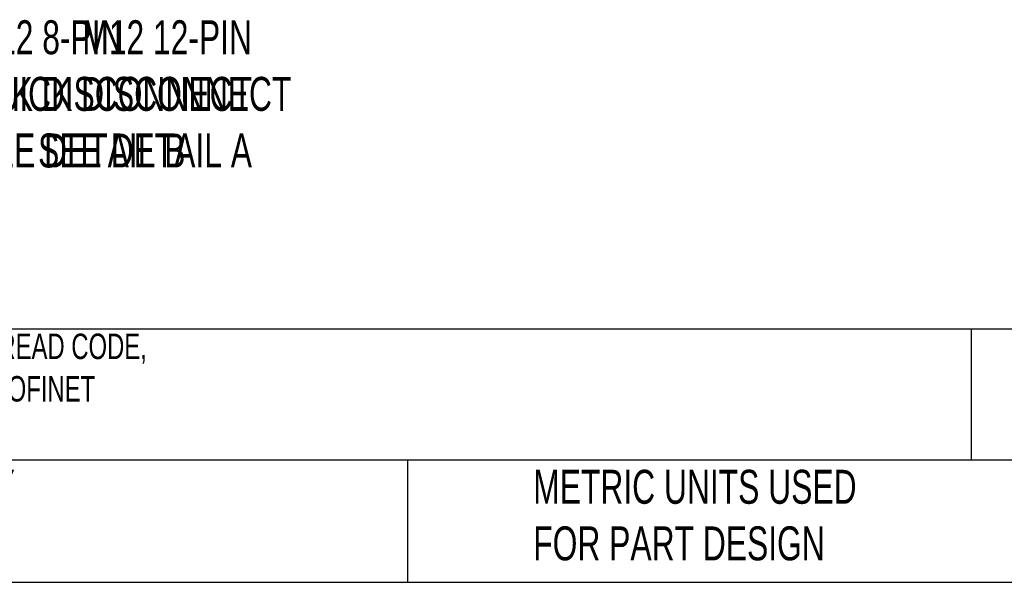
# Model space of a CAD drawing. Header units: millimetres. Extents: x 8 to 341, y 8 to 262.
# Tile 7 of 30: x 121 to 197, y 8 to 52. Entities that reach past the tile are written whole.
import ezdxf

# ---------------------------------------------------------------- set-up
doc = ezdxf.new("R2010")
doc.units = ezdxf.units.MM
doc.header["$LTSCALE"] = 1.25
doc.layers.add('DIMENSIONS', color=140, linetype='Continuous', lineweight=25)
doc.layers.add('TEXT', color=140, linetype='Continuous', lineweight=25)
doc.styles.add('SLDTEXTSTYLE0', font='TXT', dxfattribs={"width": 0.7})

msp = doc.modelspace()

# ---------------------------------------------------------------- linework, layer by layer
at = {"layer": 'TEXT'}
for p, q in [((341.312, 27.658), (7.937, 27.658)), ((194.699, 27.658), (194.699, 17.462)), ((341.312, 17.462), (7.937, 17.462)), ((150.808, 17.462), (150.808, 7.937)), ((7.937, 7.937), (341.312, 7.937))]:
    msp.add_line(p, q, dxfattribs=at)

# ---------------------------------------------------------------- texts
at = {"layer": 'DIMENSIONS', "char_height": 2.64583, "style": 'SLDTEXTSTYLE0'}
for s, insert, attachment_point in [('M12 12-PIN^JQUICK DISCONNECT^JSEE DETAIL A', (138.696, 51.73), 3), ('M12 8-PIN^JQUICK DISCONNECT^JSEE DETAIL B', (116.859, 51.73), 1)]:
    msp.add_mtext(s, dxfattribs=dict(at, insert=insert, attachment_point=attachment_point))
at = {"layer": 'TEXT', "attachment_point": 1, "style": 'SLDTEXTSTYLE0'}
for s, insert, char_height in [('DI-SORIC CS60 SERIES 2D VISION CAMERA, 50 -515MM OPERATING DISTANCE, LOCALIZATION, DETECTION, COUNTING, READ CODE, ^JAND MEASUREMENT, 1440 X 1080 RESOLUTION, WHITE AND RED LIGHT EMISSION, TCP/IP, FTP CLIENT, SFTP CLIENT, PROFINET ^JCLIENT AND ETHERNET/IP CLIENT, IP67.', (9.957, 27.318), 1.984375), ("PART DIMENSIONS MAY DIFFER SLIGHTLY ^JDUE TO MANUFACTURER'S VARIANCES", (68.899, 16.705), 2.64583), ('METRIC UNITS USED ^JFOR PART DESIGN', (160.598, 16.705), 2.64583)]:
    msp.add_mtext(s, dxfattribs=dict(at, insert=insert, char_height=char_height))

doc.saveas('drawing.dxf')
